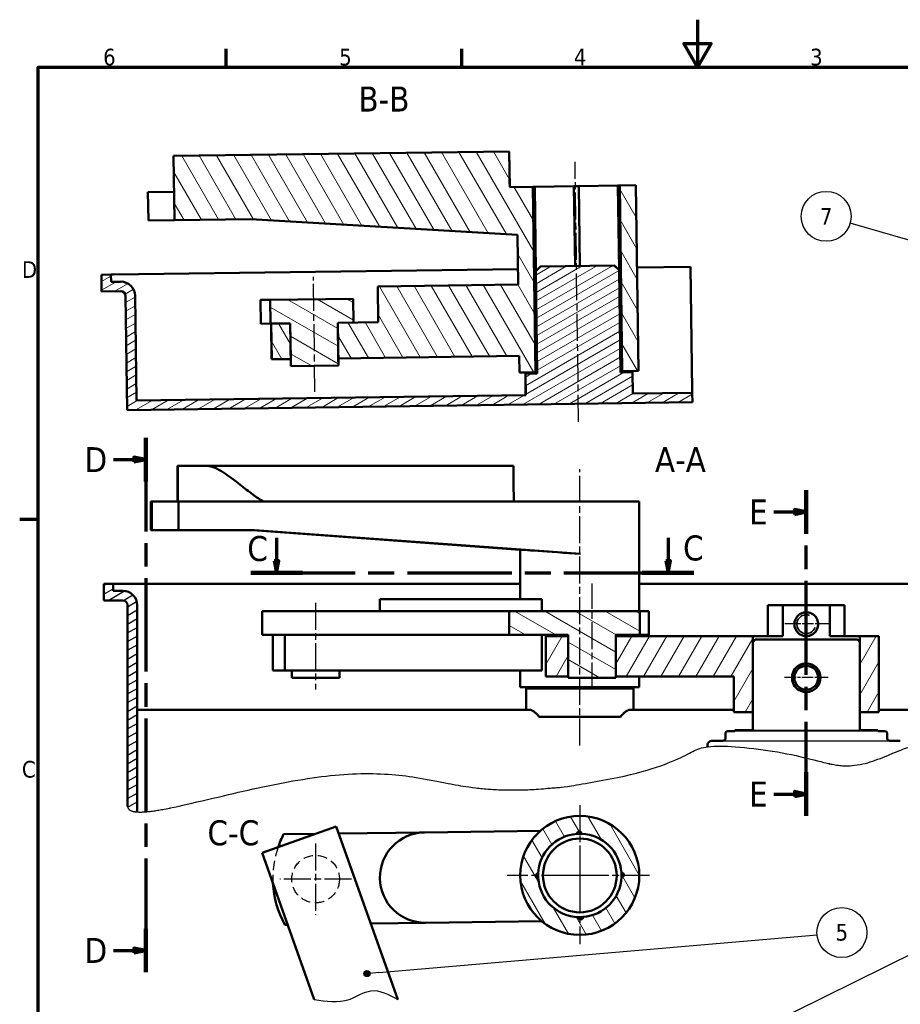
# Model space of a CAD drawing. Header units: millimetres. Extents: x 553 to 1147, y -554 to 286.
# Tile 9 of 10: x 565 to 935, y -128 to 286. Entities that reach past the tile are written whole.
import ezdxf

# ---------------------------------------------------------------- set-up
doc = ezdxf.new("R2010")
doc.units = ezdxf.units.MM
doc.header["$LTSCALE"] = 2
doc.linetypes.add('ACISOWELD', pattern=[3, 2, -1])
doc.linetypes.add('CHAIN', pattern=[0.3543, 0.2362, -0.0295, 0.0591, -0.0295])
for name, color, linetype, lineweight in [('Axe de construction (ISO)', 7, 'CHAIN', 25), ('Cadre (ISO)', 7, 'Continuous', 70), ('Etroit visible (ISO)', 7, 'Continuous', 35), ("Géométrie d'esquisse (ISO)", 7, 'Continuous', 25), ('Hachure (ISO)', 7, 'Continuous', 18), ('Ligne de coupe (ISO)', 7, 'CHAIN', 70), ('Ligne interrompue (ISO)', 7, 'Continuous', 50), ('Symbole (ISO)', 7, 'Continuous', 25), ("Trait d'axe (ISO)", 7, 'Continuous', 25), ('Visible (ISO)', 7, 'Continuous', 50)]:
    doc.layers.add(name, color=color, linetype=linetype, lineweight=lineweight)
doc.styles.add('Texte de libellé (ISO)', font='TAHOMA.TTF')
doc.styles.add('Texte de note (ISO)', font='TAHOMA.TTF')
pattern_1 = [(30, (1106.941, 39.8972), (-1.5875, 2.74963), [])]

# ---------------------------------------------------------------- blocks, each defined once
blk = doc.blocks.new('Cadres Default Border')
at = {"layer": 'Cadre (ISO)'}
for p, q in [((49.5, 410), (49.5, 413.9)), ((99, 410), (99, 413.9)), ((10, 315), (6.1, 315))]:
    blk.add_line(p, q, dxfattribs=at)
at = {"layer": 'Cadre (ISO)', "flags": 128}
for points in [[(148.5, 420), (148.5, 410), (145.61, 415), (151.39, 415), (148.5, 410)], [(10, 10), (10, 410), (287, 410), (287, 10), (10, 10)]]:
    blk.add_lwpolyline(points, dxfattribs=at)
at = {"layer": 'Cadre (ISO)', "char_height": 3.5, "attachment_point": 7, "style": 'Texte de note (ISO)'}
for s, insert in [('6', (23.63, 410.33)), ('5', (73.23, 410.33)), ('4', (122.53, 410.4)), ('3', (172.16, 410.33)), ('D', (6.57, 365.75)), ('C', (6.56, 260.69))]:
    blk.add_mtext(s, dxfattribs=dict(at, insert=insert))
blk = doc.blocks.new('SectionConversion2D1')
at = {"layer": 'Ligne de coupe (ISO)', "linetype": 'CHAIN', "ltscale": 41.821899}
blk.add_line((171.35, 252.69), (171.35, 321.18), dxfattribs=at)
at = {"layer": 'Ligne de coupe (ISO)', "linetype": 'Continuous', "lineweight": 140}
for p, q in [((171.35, 311.96), (171.35, 321.18)), ((171.35, 252.69), (171.35, 261.91))]:
    blk.add_line(p, q, dxfattribs=at)
at = {"layer": 'Ligne de coupe (ISO)', "linetype": 'Continuous'}
for p, q in [((164.55, 316.57), (168.85, 316.57)), ((171.35, 316.57), (168.85, 317.07)), ((168.85, 317.07), (168.85, 316.07)), ((168.85, 316.57), (171.35, 316.57)), ((168.85, 316.07), (171.35, 316.57)), ((164.55, 257.3), (168.85, 257.3)), ((171.35, 257.3), (168.85, 257.8)), ((168.85, 257.8), (168.85, 256.8)), ((168.85, 257.3), (171.35, 257.3)), ((168.85, 256.8), (171.35, 257.3))]:
    blk.add_line(p, q, dxfattribs=at)
at = {"layer": 'Ligne de coupe (ISO)', "linetype": 'Continuous', "flags": 128}
for points in [[(168.85, 316.07), (171.35, 316.57), (168.85, 317.07), (168.85, 316.07)], [(168.85, 256.8), (171.35, 257.3), (168.85, 257.8), (168.85, 256.8)]]:
    blk.add_lwpolyline(points, dxfattribs=at)
at = {"layer": 'Ligne de coupe (ISO)'}
for points in [[(168.85, 316.07), (171.35, 316.57), (168.85, 317.07), (168.85, 316.07)], [(168.85, 256.8), (171.35, 257.3), (168.85, 257.8), (168.85, 256.8)]]:
    blk.add_solid(points, dxfattribs=at)
at = {"layer": 'Ligne de coupe (ISO)', "char_height": 5.25, "attachment_point": 7, "style": 'Texte de libellé (ISO)'}
for insert in [(159.32, 313.94), (159.32, 254.67)]:
    blk.add_mtext('E', dxfattribs=dict(at, insert=insert))
blk = doc.blocks.new('SectionConversion2D3')
at = {"layer": 'Ligne de coupe (ISO)', "linetype": 'CHAIN', "ltscale": 41.5858}
blk.add_line((32.58, 332.14), (32.58, 219.87), dxfattribs=at)
at = {"layer": 'Ligne de coupe (ISO)', "linetype": 'Continuous', "lineweight": 140}
for p, q in [((32.58, 332.14), (32.58, 323)), ((32.58, 229), (32.58, 219.87))]:
    blk.add_line(p, q, dxfattribs=at)
at = {"layer": 'Ligne de coupe (ISO)', "linetype": 'Continuous'}
for p, q in [((25.81, 327.57), (30.08, 327.57)), ((32.58, 327.57), (30.08, 328.07)), ((30.08, 328.07), (30.08, 327.07)), ((30.08, 327.57), (32.58, 327.57)), ((30.08, 327.07), (32.58, 327.57)), ((25.81, 224.43), (30.08, 224.43)), ((32.58, 224.43), (30.08, 224.93)), ((30.08, 224.93), (30.08, 223.93)), ((30.08, 224.43), (32.58, 224.43)), ((30.08, 223.93), (32.58, 224.43))]:
    blk.add_line(p, q, dxfattribs=at)
at = {"layer": 'Ligne de coupe (ISO)', "linetype": 'Continuous', "flags": 128}
for points in [[(30.08, 327.07), (32.58, 327.57), (30.08, 328.07), (30.08, 327.07)], [(30.08, 223.93), (32.58, 224.43), (30.08, 224.93), (30.08, 223.93)]]:
    blk.add_lwpolyline(points, dxfattribs=at)
at = {"layer": 'Ligne de coupe (ISO)'}
for points in [[(30.08, 327.07), (32.58, 327.57), (30.08, 328.07), (30.08, 327.07)], [(30.08, 223.93), (32.58, 224.43), (30.08, 224.93), (30.08, 223.93)]]:
    blk.add_solid(points, dxfattribs=at)
at = {"layer": 'Ligne de coupe (ISO)', "char_height": 5.25, "attachment_point": 7, "style": 'Texte de libellé (ISO)'}
for insert in [(19.71, 324.94), (19.71, 221.81)]:
    blk.add_mtext('D', dxfattribs=dict(at, insert=insert))
blk = doc.blocks.new('SectionConversion2D5')
at = {"layer": 'Ligne de coupe (ISO)', "linetype": 'Continuous'}
for p, q in [((60.06, 311.15), (60.06, 306.27)), ((142.32, 311.15), (142.32, 306.27)), ((59.56, 306.27), (60.06, 303.77)), ((60.56, 306.27), (59.56, 306.27)), ((60.06, 306.27), (60.06, 303.77)), ((60.06, 303.77), (60.56, 306.27)), ((141.82, 306.27), (142.32, 303.77)), ((142.82, 306.27), (141.82, 306.27)), ((142.32, 306.27), (142.32, 303.77)), ((142.32, 303.77), (142.82, 306.27))]:
    blk.add_line(p, q, dxfattribs=at)
at = {"layer": 'Ligne de coupe (ISO)', "linetype": 'CHAIN', "ltscale": 46.437862}
blk.add_line((54.63, 303.77), (147.75, 303.77), dxfattribs=at)
at = {"layer": 'Ligne de coupe (ISO)', "linetype": 'Continuous', "lineweight": 140}
for p, q in [((54.63, 303.77), (65.48, 303.77)), ((136.9, 303.77), (147.75, 303.77))]:
    blk.add_line(p, q, dxfattribs=at)
at = {"layer": 'Ligne de coupe (ISO)', "linetype": 'Continuous', "flags": 128}
for points in [[(59.56, 306.27), (60.06, 303.77), (60.56, 306.27), (59.56, 306.27)], [(141.82, 306.27), (142.32, 303.77), (142.82, 306.27), (141.82, 306.27)]]:
    blk.add_lwpolyline(points, dxfattribs=at)
at = {"layer": 'Ligne de coupe (ISO)'}
for points in [[(59.56, 306.27), (60.06, 303.77), (60.56, 306.27), (59.56, 306.27)], [(141.82, 306.27), (142.32, 303.77), (142.82, 306.27), (141.82, 306.27)]]:
    blk.add_solid(points, dxfattribs=at)
at = {"layer": 'Ligne de coupe (ISO)', "insert": (53.91, 306.16), "char_height": 5.25, "attachment_point": 7, "line_spacing_factor": 2.922066, "style": 'Texte de libellé (ISO)'}
blk.add_mtext('C', dxfattribs=at)
at = {"layer": 'Ligne de coupe (ISO)', "insert": (145.46, 306.28), "char_height": 5.25, "attachment_point": 7, "style": 'Texte de libellé (ISO)'}
blk.add_mtext('C', dxfattribs=at)
blk = doc.blocks.new('Repère5')
at = {"layer": 'Symbole (ISO)'}
h = blk.add_hatch(color=256, dxfattribs=at)
edge = h.paths.add_edge_path(flags=0)
edge.add_arc((112.38, 183.67), 0.625, 0, 360)
for q in [(194.41, 224.24), (112.94, 183.95)]:
    blk.add_line((114.62, 184.78), q, dxfattribs=at)
for centre, radius in [((199.1, 226.56), 5.25), ((112.38, 183.67), 0.625)]:
    blk.add_circle(centre, radius, dxfattribs=at)
at = {"layer": 'Symbole (ISO)', "insert": (199.1, 226.56), "char_height": 3.5, "attachment_point": 5, "style": 'Texte de note (ISO)'}
blk.add_mtext('4', dxfattribs=at)
blk = doc.blocks.new('Repère6')
at = {"layer": 'Symbole (ISO)'}
h = blk.add_hatch(color=256, dxfattribs=at)
edge = h.paths.add_edge_path(flags=0)
edge.add_arc((79.05, 219.57), 0.625, 0, 360)
for q in [(173.61, 227.75), (79.67, 219.62)]:
    blk.add_line((81.54, 219.79), q, dxfattribs=at)
for centre, radius in [((178.82, 228.2), 5.25), ((79.05, 219.57), 0.625)]:
    blk.add_circle(centre, radius, dxfattribs=at)
at = {"layer": 'Symbole (ISO)', "insert": (178.82, 228.23), "char_height": 3.5, "attachment_point": 5, "style": 'Texte de note (ISO)'}
blk.add_mtext('5', dxfattribs=at)
blk = doc.blocks.new('Repère11')
at = {"layer": 'Symbole (ISO)'}
h = blk.add_hatch(color=256, dxfattribs=at)
edge = h.paths.add_edge_path(flags=0)
edge.add_arc((205.02, 370.17), 0.625, 0, 360)
for q in [(180.55, 377.23), (204.42, 370.34)]:
    blk.add_line((202.62, 370.86), q, dxfattribs=at)
for centre, radius in [((175.52, 378.68), 5.25), ((205.02, 370.17), 0.625)]:
    blk.add_circle(centre, radius, dxfattribs=at)
at = {"layer": 'Symbole (ISO)', "insert": (175.52, 378.68), "char_height": 3.5, "attachment_point": 5, "style": 'Texte de note (ISO)'}
blk.add_mtext('7', dxfattribs=at)

msp = doc.modelspace()

# ---------------------------------------------------------------- hatches: boundary and pattern name
h = msp.add_hatch()
h.set_pattern_fill('ANSI31', color=256, angle=-15, style=0)
h.set_pattern_definition(pattern_1)
edge = h.paths.add_edge_path()
edge.add_spline(control_points=[(610.48, -44.76), (610.61, -45.83), (611.39, -46.52), (612.7, -46.9), (614.47, -47.02)], knot_values=[0.002155, 0.002155, 0.002155, 0.002155, 0.002155, 0.026132, 0.026132, 0.026132, 0.026132, 0.026132], degree=4, periodic=0)
edge.add_spline(control_points=[(614.47, -47.02), (614.47, -47.02), (614.47, -47.02), (614.48, -47.02), (614.48, -47.02)], knot_values=[0.026132, 0.026132, 0.026132, 0.026132, 0.026132, 0.026178, 0.026178, 0.026178, 0.026178, 0.026178], degree=4, periodic=0)
edge.add_line((614.48, -47.02), (614.48, 39.88))
edge.add_arc((608.48, 39.88), 6, 0, 90)
edge.add_line((608.48, 45.88), (604.48, 45.88))
edge.add_line((604.48, 45.88), (604.48, 48.88))
edge.add_line((604.48, 48.88), (600.48, 48.88))
edge.add_line((600.48, 48.88), (600.48, 41.88))
edge.add_line((600.48, 41.88), (608.48, 41.88))
edge.add_arc((608.48, 39.88), 2, 0, 90, ccw=False)
edge.add_line((610.48, 39.88), (610.48, -44.76))
at = {"layer": 'Hachure (ISO)'}
h = msp.add_hatch(dxfattribs=at)
h.set_pattern_fill('ANSI31', scale=50.8, angle=75, style=0)
h.set_pattern_definition([(120, (557.268, -554.103), (-5.49926, -3.175), [])])
h.paths.add_polyline_path([(678.82, 158.29), (670.8, 158.18), (671.01, 143.19), (679.02, 143.3)])
h.paths.add_polyline_path([(662.19, 202.07), (774.3, 195.44), (774.59, 174.62), (715.6, 173.8), (715.8, 158.8), (705.39, 158.66), (698.77, 158.57), (698.98, 143.57), (775, 144.62), (775.1, 137.62), (781.83, 137.71), (780.76, 215.7), (771.01, 215.57), (770.81, 230.57), (629.82, 228.63), (630.19, 201.63)])
h.paths.add_polyline_path([(825.07, 138.31), (824, 216.3), (817.27, 216.21), (818.34, 138.21)])
h = msp.add_hatch(dxfattribs=at)
h.set_pattern_fill('ANSI31', angle=-15, style=0)
h.set_pattern_definition(pattern_1)
edge = h.paths.add_edge_path()
edge.add_line((847.74, 129.12), (822.7, 128.77))
edge.add_line((822.7, 128.77), (822.58, 137.77))
edge.add_line((822.58, 137.77), (817.58, 137.7))
edge.add_line((817.58, 137.7), (816.99, 180.7))
edge.add_spline(control_points=[(816.99, 180.7), (815.91, 181.75), (814.96, 182.67)], knot_values=[0, 0, 0, 0.282955, 0.282955, 0.282955], weights=[1, 1.001845, 1], degree=2, periodic=0)
edge.add_line((814.96, 182.67), (783.99, 182.25))
edge.add_spline(control_points=[(783.99, 182.25), (783.06, 181.29), (782.01, 180.22)], knot_values=[0, 0, 0, 0.282955, 0.282955, 0.282955], weights=[1, 1.001845, 1], degree=2, periodic=0)
edge.add_line((782.01, 180.22), (782.61, 137.22))
edge.add_line((782.61, 137.22), (777.6, 137.15))
edge.add_line((777.6, 137.15), (777.73, 128.15))
edge.add_line((777.73, 128.15), (614.21, 125.9))
edge.add_line((614.21, 125.9), (613.6, 169.9))
edge.add_ellipse((607.6, 169.82), major_axis=(6, 0.08), ratio=0.999905, start_angle=0, end_angle=90)
edge.add_line((607.52, 175.81), (603.52, 175.76))
edge.add_line((603.52, 175.76), (603.48, 178.76))
edge.add_line((603.48, 178.76), (599.48, 178.7))
edge.add_line((599.48, 178.7), (599.57, 171.7))
edge.add_line((599.57, 171.7), (607.57, 171.81))
edge.add_ellipse((607.6, 169.82), major_axis=(2, 0.03), ratio=0.999905, start_angle=0, end_angle=90, ccw=False)
edge.add_line((609.6, 169.84), (610.26, 121.85))
edge.add_line((610.26, 121.85), (847.8, 125.12))
edge.add_line((847.8, 125.12), (847.74, 129.12))
h = msp.add_hatch(dxfattribs=at)
h.set_pattern_fill('ANSI31', scale=50.8, angle=105, style=0)
h.set_pattern_definition([(150, (557.268, -554.103), (-3.175, -5.49926), [])])
h.paths.add_polyline_path([(670.4, 168.18), (670.53, 158.18), (670.8, 158.18), (678.82, 158.29), (679.02, 143.3), (679.06, 140.3), (699.02, 140.57), (698.98, 143.57), (698.77, 158.57), (705.39, 158.66), (705.25, 168.66)])
h = msp.add_hatch(dxfattribs=at)
h.set_pattern_fill('ANSI31', scale=50.8, angle=105, style=0)
h.set_pattern_definition([(150, (552.941, -554.103), (-3.175, -5.49926), [])])
h.paths.add_polyline_path([(825.73, 27.38), (825.73, 37.38), (770.8, 37.38), (770.8, 27.38), (795.64, 27.38), (795.64, 26.88), (795.64, 9.88), (795.64, 9.38), (815.64, 9.38), (815.64, 9.88), (815.64, 26.88), (815.64, 27.38)])
h = msp.add_hatch(dxfattribs=at)
h.set_pattern_fill('ANSI31', scale=50.8, angle=15, style=0)
h.set_pattern_definition([(60, (552.941, -554.103), (-5.49926, 3.175), [])])
h.paths.add_polyline_path([(795.64, 9.88), (795.64, 26.88), (786.14, 26.88), (786.14, 9.88)])
h.paths.add_polyline_path([(926.14, 26.88), (918.14, 26.88), (918.14, 24.38), (918.14, -5.12), (926.14, -5.12)])
h.paths.add_polyline_path([(865.14, 9.88), (865.14, -5.12), (873.14, -5.12), (873.14, 24.38), (873.14, 26.88), (815.64, 26.88), (815.64, 9.88)])
h = msp.add_hatch(dxfattribs=at)
h.set_pattern_fill('ANSI31', scale=50.8, angle=75, style=0)
h.set_pattern_definition([(120, (552.941, -554.103), (-5.49926, -3.175), [])])
edge = h.paths.add_edge_path()
edge.add_ellipse((800.48, -73.71), major_axis=(-25, -0.34), ratio=1, start_angle=0, end_angle=360)
edge = h.paths.add_edge_path(flags=0)
edge.add_ellipse((800.48, -73.71), major_axis=(17.48, -0.76), ratio=1, start_angle=276.9897, end_angle=360)
edge.add_ellipse((817.98, -73.47), major_axis=(-0.042, 0.999), ratio=1, start_angle=176.7255, end_angle=360)
edge.add_ellipse((800.48, -73.71), major_axis=(0.76, 17.48), ratio=1, start_angle=276.549, end_angle=360)
edge.add_ellipse((800.24, -56.21), major_axis=(-0.999, -0.042), ratio=1, start_angle=176.7255, end_angle=360)
edge.add_ellipse((800.48, -73.71), major_axis=(-17.48, 0.76), ratio=1, start_angle=276.549, end_angle=360)
edge.add_ellipse((782.98, -73.95), major_axis=(0.042, -0.999), ratio=1, start_angle=176.7255, end_angle=360)
edge.add_ellipse((800.48, -73.71), major_axis=(-0.63, -17.49), ratio=1, start_angle=276.1083, end_angle=360)
edge.add_ellipse((800.85, -91.21), major_axis=(0.999, 0.05), ratio=1, start_angle=176.7255, end_angle=360)

# ---------------------------------------------------------------- linework, layer by layer
for p, q in [((925.64, -13.12), (865.64, -13.12)), ((873.14, -12.62), (918.14, -12.62)), ((860.64, -17.12), (930.64, -17.12))]:
    msp.add_line(p, q)
at = {"linetype": 'ACISOWELD'}
msp.add_circle((689.49, -75.23), 10, dxfattribs=at)
msp.add_spline([(688.92, -125.79), (703.53, -125.79), (712.66, -122.18), (723.95, -125.79)], degree=3)
at = {"layer": 'Axe de construction (ISO)', "linetype": 'CHAIN', "ltscale": 23.990969}
for p, q in [((799.99, 116.98), (798.49, 226.16)), ((689.19, 129.57), (688.53, 177.86)), ((800.48, -44.16), (800.48, -102.55)), ((689.49, -60.23), (689.49, -90.23)), ((829.7, -73.71), (770.02, -73.71)), ((704.49, -75.23), (674.49, -75.23))]:
    msp.add_line(p, q, dxfattribs=at)
at = {"layer": 'Axe de construction (ISO)', "ltscale": 10.213399}
for p, q in [((886.64, 32.1), (905.02, 32.1)), ((886.5, 9.58), (904.88, 9.58))]:
    msp.add_line(p, q, dxfattribs=at)
at = {"layer": 'Axe de construction (ISO)', "linetype": 'CHAIN', "ltscale": 5.555937}
for p, q in [((800.48, -68.71), (800.48, -78.71)), ((805.48, -73.71), (795.48, -73.71))]:
    msp.add_line(p, q, dxfattribs=at)
at = {"layer": 'Etroit visible (ISO)'}
for centre, radius, start, end in [((895.64, 31.88), 3.95, 70, 340), ((895.64, 9.38), 5.81, 308.744, 218.744)]:
    msp.add_arc(centre, radius, start, end, dxfattribs=at)
at = {"layer": "Géométrie d'esquisse (ISO)"}
msp.add_open_spline([(614.48, -47.02), (633.07, -48.29), (729.76, -10.16), (726.14, -53.88), (856.44, -25.29), (841.86, -16.59), (897.66, -22.1), (912.61, -32.14), (937.8, -19.25), (945.13, -17.43), (972.95, -28.67), (983.27, -43.39), (992.11, -45.33), (995.03, -44.36)], degree=4, knots=[0.026178, 0.026178, 0.026178, 0.026178, 0.026178, 0.2782792, 0.3813053, 0.4749812, 0.5584113, 0.6286291, 0.6993503, 0.7637501, 0.8266917, 0.8843442, 1, 1, 1, 1, 1], dxfattribs=at)
for points in [[(610.48, -44.76), (610.61, -45.83), (611.39, -46.52), (612.7, -46.9), (614.47, -47.02)], [(614.47, -47.02), (614.47, -47.02), (614.47, -47.02), (614.48, -47.02), (614.48, -47.02)]]:
    msp.add_open_spline(points, degree=4, dxfattribs=at)
at = {"layer": 'Ligne interrompue (ISO)', "linetype": 'ACISOWELD', "lineweight": -3}
msp.add_arc((711.49, -74.93), 40, 160.7426, 182.9575, dxfattribs=at)
at = {"layer": "Trait d'axe (ISO)", "linetype": 'CHAIN', "ltscale": 23.990969}
for p, q in [((800.48, -19.05), (800.48, 97.09)), ((805.64, 4.38), (805.64, 48.92)), ((689.49, 40.88), (689.49, 4.38))]:
    msp.add_line(p, q, dxfattribs=at)
at = {"layer": 'Visible (ISO)'}
for p, q in [((770.81, 230.57), (629.82, 228.63)), ((629.82, 228.63), (630.19, 201.63)), ((771.01, 215.57), (770.81, 230.57)), ((770.81, 230.57), (770.81, 230.57)), ((780.76, 215.7), (771.01, 215.57)), ((780.76, 215.7), (781.54, 215.71)), ((781.83, 137.71), (780.76, 215.7)), ((781.54, 215.71), (798.01, 215.94)), ((782.03, 180.25), (781.54, 215.71)), ((798.01, 215.94), (800.01, 215.97)), ((798.47, 182.44), (798.01, 215.94)), ((800.01, 215.97), (816.48, 216.2)), ((800.47, 182.47), (800.01, 215.97)), ((816.48, 216.2), (817.27, 216.21)), ((816.97, 180.73), (816.48, 216.2)), ((824, 216.3), (817.27, 216.21)), ((817.27, 216.21), (818.34, 138.21)), ((825.07, 138.31), (824, 216.3)), ((824, 216.3), (824.01, 216.3)), ((825.08, 138.31), (824.01, 216.3)), ((619.03, 213.48), (630.03, 213.63)), ((619.03, 213.48), (619.19, 201.48)), ((619.19, 201.48), (630.19, 201.63)), ((630.19, 201.63), (662.19, 202.07)), ((662.19, 202.07), (774.3, 195.44)), ((774.58, 174.62), (774.29, 195.44)), ((774.3, 195.44), (774.59, 174.62)), ((783.97, 182.25), (782, 180.22)), ((783.97, 182.25), (783.99, 182.25)), ((814.96, 182.67), (783.99, 182.25)), ((814.96, 182.67), (814.97, 182.67)), ((814.97, 182.67), (817, 180.7)), ((824.48, 181.8), (847.01, 182.11)), ((847.01, 182.11), (847.73, 130.12)), ((603.48, 178.76), (599.48, 178.7)), ((599.48, 178.7), (599.57, 171.7)), ((603.48, 178.76), (604.39, 178.77)), ((603.52, 175.76), (603.48, 178.76)), ((604.39, 178.77), (774.49, 181.11)), ((782.01, 180.22), (782, 180.22)), ((782.59, 137.22), (782, 180.22)), ((782.01, 180.22), (782.61, 137.22)), ((817.58, 137.7), (816.99, 180.7)), ((817, 180.7), (816.99, 180.7)), ((817.59, 137.7), (817, 180.7)), ((607.52, 175.81), (603.52, 175.76)), ((607.52, 175.81), (608.43, 175.83)), ((715.58, 173.8), (715.6, 173.8)), ((715.79, 158.8), (715.58, 173.8)), ((774.59, 174.62), (715.6, 173.8)), ((715.6, 173.8), (715.8, 158.8)), ((599.57, 171.7), (607.57, 171.81)), ((609.6, 169.84), (610.26, 121.85)), ((614.21, 125.9), (613.6, 169.9)), ((666.29, 168.12), (670.4, 168.18)), ((666.29, 168.12), (666.43, 158.12)), ((705.25, 168.66), (670.4, 168.18)), ((670.4, 168.18), (670.53, 158.18)), ((705.39, 158.66), (705.25, 168.66)), ((666.43, 158.12), (670.53, 158.18)), ((670.53, 158.18), (678.82, 158.29)), ((671, 143.19), (670.79, 158.18)), ((678.82, 158.29), (670.8, 158.18)), ((670.8, 158.18), (671.01, 143.19)), ((679.02, 143.3), (678.82, 158.29)), ((678.82, 158.29), (679.06, 140.3)), ((715.8, 158.8), (698.77, 158.57)), ((698.77, 158.57), (705.39, 158.66)), ((698.77, 158.57), (698.98, 143.57)), ((699.02, 140.57), (698.77, 158.57)), ((671.01, 143.19), (671, 143.19)), ((671.01, 143.19), (679.02, 143.3)), ((679, 143.3), (679.04, 140.3)), ((698.98, 143.57), (775, 144.62)), ((699, 143.57), (699.04, 140.57)), ((775.09, 137.62), (774.99, 144.62)), ((775, 144.62), (775.1, 137.62)), ((679.06, 140.3), (679.04, 140.3)), ((679.06, 140.3), (699.02, 140.57)), ((699.04, 140.57), (699.02, 140.57)), ((775.09, 137.62), (775.1, 137.62)), ((775.1, 137.62), (781.83, 137.71)), ((777.6, 137.15), (777.59, 137.15)), ((777.72, 128.15), (777.59, 137.15)), ((782.61, 137.22), (777.6, 137.15)), ((777.6, 137.15), (777.73, 128.15)), ((782.59, 137.72), (781.83, 137.71)), ((818.34, 138.21), (817.58, 138.2)), ((822.58, 137.77), (817.58, 137.7)), ((818.34, 138.21), (825.07, 138.31)), ((822.7, 128.77), (822.58, 137.77)), ((822.59, 137.77), (822.58, 137.77)), ((822.71, 128.77), (822.59, 137.77)), ((825.07, 138.31), (825.08, 138.31)), ((847.74, 129.12), (822.7, 128.77)), ((847.73, 130.12), (847.74, 129.12)), ((847.74, 129.12), (847.8, 125.12)), ((610.26, 121.85), (847.8, 125.12)), ((777.73, 128.15), (614.21, 125.9)), ((631.39, 98.38), (631.39, 83.38)), ((631.39, 98.38), (631.6, 98.38)), ((643.6, 98.38), (631.6, 98.38)), ((631.6, 83.38), (631.6, 98.38)), ((772.58, 98.38), (643.6, 98.38)), ((620.3, 83.38), (620.37, 83.38)), ((620.3, 83.38), (620.3, 71.38)), ((620.37, 83.38), (620.62, 83.38)), ((620.37, 83.38), (620.37, 71.38)), ((620.62, 83.38), (620.69, 83.38)), ((620.62, 83.38), (620.62, 71.38)), ((620.69, 83.38), (631.84, 83.38)), ((620.69, 83.38), (620.69, 71.38)), ((631.84, 83.38), (667.83, 83.38)), ((631.84, 83.38), (631.84, 71.38)), ((667.83, 83.38), (772.82, 83.38)), ((772.82, 83.38), (800.82, 83.38)), ((800.82, 83.38), (825.48, 83.38)), ((825.48, 37.38), (825.48, 83.38)), ((620.3, 71.38), (620.37, 71.38)), ((620.37, 71.38), (620.62, 71.38)), ((620.62, 71.38), (620.69, 71.38)), ((620.69, 71.38), (631.84, 71.38)), ((631.84, 71.38), (663.83, 71.38)), ((775.48, 63.18), (663.15, 71.38)), ((800.82, 61.38), (663.83, 71.38)), ((775.48, 42.38), (775.48, 63.21)), ((604.48, 48.88), (600.48, 48.88)), ((600.48, 48.88), (600.48, 41.88)), ((604.48, 45.88), (604.48, 48.88)), ((604.48, 48.88), (775.48, 48.88)), ((608.48, 45.88), (604.48, 45.88)), ((825.48, 48.88), (1001.48, 48.88)), ((600.48, 41.88), (608.48, 41.88)), ((716.49, 42.38), (735.75, 42.38)), ((716.49, 37.38), (716.49, 42.38)), ((784.49, 42.38), (735.75, 42.38)), ((784.49, 42.38), (784.49, 37.38)), ((610.48, 39.88), (610.48, -44.76)), ((614.48, -47.02), (614.48, 39.88)), ((666.97, 37.38), (693, 37.38)), ((666.97, 37.38), (666.97, 27.38)), ((742.74, 37.38), (693, 37.38)), ((742.74, 37.38), (770.8, 37.38)), ((825.73, 37.38), (770.8, 37.38)), ((770.8, 37.38), (770.8, 27.38)), ((825.73, 27.38), (825.73, 37.38)), ((825.73, 37.38), (829.54, 37.38)), ((829.54, 37.38), (829.54, 27.38)), ((879.54, 39.88), (885.72, 39.88)), ((879.54, 26.88), (879.54, 39.88)), ((885.72, 39.88), (885.72, 26.88)), ((885.72, 39.88), (905.56, 39.88)), ((905.56, 26.88), (905.56, 39.88)), ((905.56, 39.88), (911.74, 39.88)), ((911.74, 39.88), (911.74, 26.88)), ((895.64, 36.88), (895.64, 36.88)), ((666.97, 27.38), (671.54, 27.38)), ((671.49, 12.38), (671.49, 27.38)), ((671.54, 27.38), (676.55, 27.38)), ((677.74, 27.38), (676.55, 27.38)), ((676.55, 12.38), (676.55, 27.38)), ((677.74, 27.38), (693, 27.38)), ((742.74, 27.38), (693, 27.38)), ((742.74, 27.38), (770.8, 27.38)), ((770.8, 27.38), (795.64, 27.38)), ((784.49, 27.38), (784.49, 12.38)), ((795.64, 26.88), (786.14, 26.88)), ((786.14, 26.88), (786.14, 9.88)), ((795.64, 27.38), (795.64, 9.38)), ((795.64, 27.38), (795.64, 26.88)), ((795.64, 9.88), (795.64, 26.88)), ((815.64, 9.38), (815.64, 27.38)), ((815.64, 27.38), (825.73, 27.38)), ((815.64, 27.38), (815.64, 26.88)), ((873.14, 26.88), (815.64, 26.88)), ((815.64, 26.88), (815.64, 9.88)), ((825.48, 26.88), (825.48, 27.38)), ((825.73, 27.38), (829.54, 27.38)), ((873.14, -5.12), (873.14, 26.88)), ((885.72, 26.88), (873.14, 26.88)), ((874.14, 25.38), (873.14, 24.38)), ((917.14, 25.38), (874.14, 25.38)), ((895.64, 26.88), (895.64, 26.88)), ((918.14, 26.88), (905.56, 26.88)), ((918.14, 24.38), (917.14, 25.38)), ((926.14, 26.88), (918.14, 26.88)), ((918.14, 26.88), (918.14, -5.12)), ((926.14, -5.12), (926.14, 26.88)), ((873.14, 24.38), (873.14, -12.62)), ((918.14, -12.62), (918.14, 24.38)), ((895.64, 14.38), (895.64, 14.38)), ((676.55, 12.38), (671.49, 12.38)), ((676.55, 12.38), (784.49, 12.38)), ((679.49, 12.38), (679.49, 9.38)), ((699.49, 9.38), (679.49, 9.38)), ((699.49, 12.38), (699.49, 9.38)), ((775.48, 5.38), (775.48, 12.38)), ((786.14, 9.88), (795.64, 9.88)), ((795.64, 9.88), (795.64, 9.38)), ((795.64, 9.38), (815.64, 9.38)), ((815.64, 9.88), (865.14, 9.88)), ((815.64, 9.88), (815.64, 9.38)), ((825.48, 5.38), (825.48, 9.88)), ((865.14, 9.88), (865.14, -5.12)), ((775.48, 5.38), (825.48, 5.38)), ((822.98, 4.88), (777.98, 4.88)), ((777.98, -4.12), (777.98, 4.88)), ((782.98, 4.88), (782.98, 5.38)), ((817.98, 4.88), (817.98, 5.38)), ((822.98, -4.12), (822.98, 4.88)), ((895.64, 4.38), (895.64, 4.38)), ((614.48, -4.12), (779.45, -4.12)), ((821.51, -4.12), (865.14, -4.12)), ((926.14, -4.12), (991.48, -4.12)), ((817.51, -7.12), (783.45, -7.12)), ((865.14, -5.12), (873.14, -5.12)), ((918.14, -5.12), (926.14, -5.12)), ((861.64, -14.12), (861.64, -16.12)), ((865.64, -13.12), (862.64, -13.12)), ((873.14, -12.62), (865.64, -12.62)), ((865.64, -12.62), (865.64, -13.12)), ((925.64, -12.62), (918.14, -12.62)), ((925.64, -13.12), (925.64, -12.62)), ((928.64, -13.12), (925.64, -13.12)), ((929.64, -16.12), (929.64, -14.12)), ((860.64, -17.12), (856.14, -17.12)), ((935.14, -17.12), (930.64, -17.12)), ((698.05, -53.07), (666.97, -64.14)), ((723.95, -125.79), (698.05, -53.07)), ((676.03, -56.41), (689.18, -56.23)), ((699.13, -56.1), (735.23, -55.6)), ((735.23, -55.6), (783.97, -54.93)), ((666.97, -64.14), (688.92, -125.79)), ((677.74, -94.39), (676.55, -94.41)), ((735.75, -93.6), (712.6, -93.91)), ((784.49, -92.93), (735.75, -93.6))]:
    msp.add_line(p, q, dxfattribs=at)
at = {"layer": 'Visible (ISO)', "flags": 128}
for points in [[(783.99, 182.25), (783.91, 182.17), (783.83, 182.09), (783.75, 182.01), (783.68, 181.92), (783.6, 181.84), (783.52, 181.76), (783.44, 181.68), (783.36, 181.6), (783.28, 181.51), (783.19, 181.43), (783.11, 181.35), (783.03, 181.26), (782.95, 181.18), (782.87, 181.09), (782.78, 181.01), (782.7, 180.92), (782.62, 180.84), (782.53, 180.75), (782.45, 180.66), (782.36, 180.57), (782.27, 180.49), (782.19, 180.4), (782.1, 180.31), (782.01, 180.22)], [(816.99, 180.7), (816.9, 180.79), (816.81, 180.87), (816.72, 180.96), (816.63, 181.05), (816.54, 181.13), (816.46, 181.22), (816.37, 181.3), (816.28, 181.38), (816.2, 181.47), (816.11, 181.55), (816.03, 181.63), (815.94, 181.72), (815.86, 181.8), (815.77, 181.88), (815.69, 181.96), (815.61, 182.04), (815.52, 182.12), (815.44, 182.2), (815.36, 182.28), (815.28, 182.36), (815.2, 182.44), (815.12, 182.52), (815.04, 182.59), (814.96, 182.67)], [(643.6, 98.38), (644.56, 98.32), (645.5, 98.14), (646.4, 97.87), (647.29, 97.52), (648.17, 97.11), (649.03, 96.65), (649.88, 96.14), (650.72, 95.61), (651.55, 95.06), (652.37, 94.5), (653.17, 93.92), (653.96, 93.35), (654.73, 92.78), (655.48, 92.21), (656.21, 91.66), (656.93, 91.11), (657.64, 90.56), (658.36, 90.01), (659.07, 89.46), (659.77, 88.92), (660.47, 88.38), (661.15, 87.86), (661.81, 87.35), (662.46, 86.87), (663.09, 86.4), (663.69, 85.96), (664.27, 85.54), (664.82, 85.16), (665.34, 84.8), (665.84, 84.48), (666.29, 84.19), (666.72, 83.94), (667.12, 83.72), (667.49, 83.53), (667.83, 83.38)], [(895.64, 36.88), (895.96, 36.87), (896.28, 36.84), (896.6, 36.79), (896.93, 36.71), (897.24, 36.62), (897.56, 36.5), (897.86, 36.36), (898.15, 36.2), (898.43, 36.03), (898.7, 35.84), (898.94, 35.63), (899.18, 35.42), (899.39, 35.19), (899.6, 34.94), (899.79, 34.67), (899.96, 34.39), (900.12, 34.1), (900.26, 33.8), (900.37, 33.49), (900.47, 33.17), (900.54, 32.84), (900.6, 32.52), (900.63, 32.2), (900.64, 31.88)], [(900.64, 31.88), (900.63, 31.56), (900.6, 31.24), (900.54, 30.92), (900.47, 30.59), (900.37, 30.28), (900.26, 29.96), (900.12, 29.66), (899.96, 29.37), (899.79, 29.09), (899.6, 28.82), (899.39, 28.58), (899.17, 28.35), (898.94, 28.13), (898.69, 27.92), (898.43, 27.73), (898.15, 27.56), (897.86, 27.4), (897.55, 27.26), (897.24, 27.15), (896.92, 27.05), (896.6, 26.98), (896.28, 26.92), (895.96, 26.89), (895.64, 26.88)], [(895.64, 3.38), (894.87, 3.43), (894.09, 3.58), (893.34, 3.84), (892.62, 4.2), (891.97, 4.63), (891.4, 5.14), (890.89, 5.71), (890.45, 6.37), (890.1, 7.08), (889.84, 7.84), (889.69, 8.61), (889.64, 9.38), (889.69, 10.15), (889.84, 10.93), (890.1, 11.68), (890.45, 12.4), (890.89, 13.05), (891.4, 13.62), (891.97, 14.13), (892.62, 14.57), (893.34, 14.92), (894.09, 15.18), (894.87, 15.33), (895.64, 15.38)], [(783.45, -7.12), (783.28, -6.9), (783.1, -6.69), (782.93, -6.48), (782.75, -6.28), (782.57, -6.09), (782.38, -5.9), (782.2, -5.72), (782.02, -5.54), (781.83, -5.38), (781.65, -5.22), (781.47, -5.07), (781.29, -4.94), (781.11, -4.81), (780.94, -4.69), (780.77, -4.58), (780.61, -4.49), (780.44, -4.4), (780.29, -4.33), (780.13, -4.26), (779.99, -4.21), (779.84, -4.17), (779.71, -4.14), (779.57, -4.12), (779.45, -4.12)], [(821.51, -4.12), (821.38, -4.12), (821.25, -4.14), (821.12, -4.17), (820.97, -4.21), (820.83, -4.26), (820.67, -4.33), (820.52, -4.4), (820.35, -4.49), (820.19, -4.58), (820.02, -4.69), (819.84, -4.81), (819.67, -4.94), (819.49, -5.07), (819.31, -5.22), (819.13, -5.38), (818.94, -5.54), (818.76, -5.72), (818.58, -5.9), (818.39, -6.09), (818.21, -6.28), (818.03, -6.48), (817.85, -6.69), (817.68, -6.9), (817.51, -7.12)]]:
    msp.add_lwpolyline(points, dxfattribs=at)
at = {"layer": 'Visible (ISO)'}
for centre, radius in [((895.64, 31.88), 5), ((895.64, 9.38), 6), ((895.64, 9.38), 5), ((800.48, -73.71), 25), ((800.48, -73.71), 15.5)]:
    msp.add_circle(centre, radius, dxfattribs=at)
for centre, radius, start, end in [((608.48, 39.88), 6, 0, 90), ((608.48, 39.88), 2, 0, 90), ((895.64, 9.38), 6, 90.0197, 269.9803), ((895.64, 9.38), 5, 270, 90), ((860.64, -16.12), 1, 270, 0), ((862.64, -14.12), 1, 90, 180), ((928.64, -14.12), 1, 0, 90), ((930.64, -16.12), 1, 180, 270), ((856.14, -19.12), 2, 90, 195.0728), ((711.49, -74.93), 40, 152.4251, 160.7426), ((735.49, -74.6), 19, 90.7845, 270.7845), ((800.48, -73.71), 17.5, 94.059, 177.51), ((800.24, -56.21), 1, 359.1472, 182.4217), ((800.48, -73.71), 17.5, 87.51, 94.059), ((800.48, -73.71), 17.5, 4.059, 87.51), ((782.98, -73.95), 1, 89.1472, 272.4217), ((800.48, -73.71), 17.5, 177.51, 184.059), ((800.48, -73.71), 17.5, 274.4997, 357.51), ((800.48, -73.71), 17.5, 357.51, 4.059), ((817.98, -73.47), 1, 269.1472, 92.4217), ((711.49, -74.93), 40, 182.9575, 209.1438), ((800.48, -73.71), 17.5, 184.059, 267.9507), ((800.48, -73.71), 17.5, 267.9507, 274.4997), ((800.85, -91.21), 1, 179.588, 2.8625)]:
    msp.add_arc(centre, radius, start, end, dxfattribs=at)
for centre, major_axis, ratio, start_param, end_param in [((770.73, 236.48), (0.29, -21.09), 0.00008, 4.996453, 6.152665), ((799.31, 193.96), (25.02, -1.48), 0.000006, 3.141592, 3.167781), ((607.6, 169.82), (6, 0.08), 0.999905, 0, 1.570796), ((607.6, 169.82), (2, 0.03), 0.999905, 0, 1.570796), ((772.86, 104.29), (0, -21.09), 0.013691, 4.996453, 6.152665), ((800.48, 61.38), (25, -1.82), 0.000994, 1.557177, 3.141665)]:
    msp.add_ellipse(centre, major_axis=major_axis, ratio=ratio, start_param=start_param, end_param=end_param, dxfattribs=at)

# ---------------------------------------------------------------- block references
at = {"xscale": 2, "yscale": 2, "zscale": 2}
msp.add_blockref('Cadres Default Border', (552.94, -554.1), dxfattribs=at)
at = {"layer": 'Ligne de coupe (ISO)', "xscale": 2, "yscale": 2, "zscale": 2}
for name in ['SectionConversion2D3', 'SectionConversion2D1', 'SectionConversion2D5']:
    msp.add_blockref(name, (552.94, -554.1), dxfattribs=at)
at = {"layer": 'Symbole (ISO)', "xscale": 2, "yscale": 2, "zscale": 2}
for name in ['Repère11', 'Repère6', 'Repère5']:
    msp.add_blockref(name, (552.94, -554.1), dxfattribs=at)

# ---------------------------------------------------------------- texts
at = {"layer": 'Symbole (ISO)', "char_height": 10.5, "attachment_point": 7, "style": 'Texte de libellé (ISO)'}
for s, insert in [('B-B ', (707.44, 247.31)), ('A-A ', (832.04, 95.8)), ('C-C ', (644.03, -61.23))]:
    msp.add_mtext(s, dxfattribs=dict(at, insert=insert))

doc.saveas('drawing.dxf')
